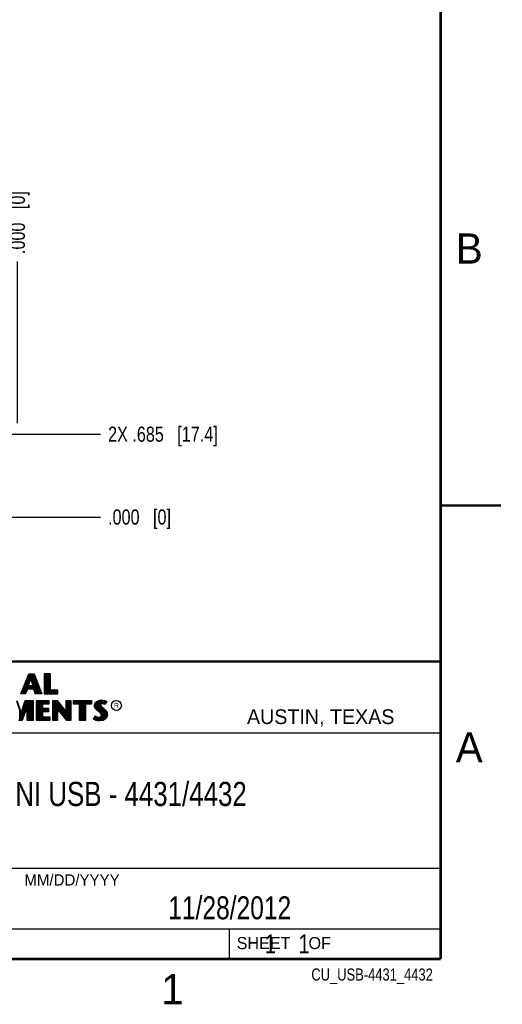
# Model space of a CAD drawing. Header units: inches. Extents: x 0 to 22, y 0 to 17.
# Tile 9 of 10: x 18 to 22, y 0.1 to 8.3. Entities that reach past the tile are written whole.
import ezdxf

# ---------------------------------------------------------------- set-up
doc = ezdxf.new("R2010")
doc.units = ezdxf.units.IN
doc.header["$LTSCALE"] = 1.21
doc.header["$MEASUREMENT"] = 0
doc.layers.get('0').update_dxf_attribs({"linetype": 'CONTINUOUS'})
for name, color, linetype in [('DETAIL', 7, 'CONTINUOUS'), ('DIMENSIONS', 7, 'CONTINUOUS'), ('NOTE', 7, 'CONTINUOUS')]:
    doc.layers.add(name, color=color, linetype=linetype)
doc.styles.get("Standard").update_dxf_attribs({"font": 'txt', "width": 0.8})
doc.styles.add('TEXTSTYLE_2', font='txt')
doc.dimstyles.new('DIMSTYLE_1', dxfattribs={"dimtxt": 0.125, "dimasz": 0.18, "dimexe": 0.18, "dimexo": 0.0625, "dimgap": 0.09, "dimtad": 0, "dimtih": 1, "dimtoh": 1, "dimdec": 3, "dimzin": 4, "dimdsep": 46, "dimtxsty": 'STANDARD', "dimblk": '_FILLED', "dimblk1": '_FILLED', "dimblk2": '_FILLED', "dimcen": 0.09, "dimadec": 0, "dimazin": 0, "dimtp": 0.01, "dimtm": 0.01, "dimtfac": 1, "dimtdec": 3, "dimtofl": 0, "dimtmove": 0, "dimatfit": 3, "dimldrblk": '_FILLED', "dimfxl": 1, "dimtolj": 1, "dimtzin": 4, "dimarcsym": 0})

# ---------------------------------------------------------------- blocks, each defined once
blk = doc.blocks.new('*D4')
at = {"layer": 'DIMENSIONS', "color": 2, "linetype": 'CONTINUOUS'}
blk.add_line((17.6022, 4.1548), (18.6863, 4.1548), dxfattribs=at)
at = {"layer": 'DIMENSIONS', "color": 2, "linetype": 'CONTINUOUS', "insert": (18.7488, 4.2173), "char_height": 0.125, "width": 0.825, "attachment_point": 1, "line_spacing_factor": 0.9}
blk.add_mtext('.000{\\Ftxt.shx;\\W1.000000;\\H0.125000; }[0]', dxfattribs=at)
blk = doc.blocks.new('_FILLED')
at = {"color": 0, "linetype": 'BYBLOCK'}
blk.add_solid([(0, 0), (-1, 0.174), (-1, -0.174)], dxfattribs=at)
blk = doc.blocks.new('*D5')
at = {"layer": 'DIMENSIONS', "color": 2, "linetype": 'CONTINUOUS'}
blk.add_line((15.8593, 4.8398), (18.6863, 4.8398), dxfattribs=at)
at = {"layer": 'DIMENSIONS', "color": 2, "linetype": 'CONTINUOUS', "insert": (18.7488, 4.9023), "char_height": 0.125, "width": 1.425, "attachment_point": 1, "line_spacing_factor": 0.9}
blk.add_mtext('2X .685{\\Ftxt.shx;\\W1.000000;\\H0.125000; }[17.4]', dxfattribs=at)
blk = doc.blocks.new('*D19')
at = {"layer": 'DIMENSIONS', "color": 2, "linetype": 'CONTINUOUS'}
blk.add_line((17.9988, 4.9298), (17.9988, 6.2673), dxfattribs=at)
at = {"layer": 'DIMENSIONS', "color": 2, "linetype": 'CONTINUOUS', "insert": (17.9363, 6.3298), "char_height": 0.125, "width": 0.825, "attachment_point": 1, "rotation": 90, "line_spacing_factor": 0.9}
blk.add_mtext('.000{\\Ftxt.shx;\\W1.000000;\\H0.125000; }[0]', dxfattribs=at)

msp = doc.modelspace()

# ---------------------------------------------------------------- linework, layer by layer
at = {"color": 2, "linetype": 'CONTINUOUS'}
for p, q in [((16.3737, 2.9596), (21.5037, 2.9596)), ((16.375, 2.96), (21.5, 2.96)), ((21.5037, 2.9596), (21.5037, 1.2496)), ((18.0262, 2.6915), (18.0946, 2.8591)), ((18.0334, 2.6964), (18.0979, 2.8542)), ((18.0946, 2.8591), (18.1369, 2.8591)), ((18.0979, 2.8542), (18.1336, 2.8542)), ((18.0993, 2.803), (18.0993, 2.8542)), ((18.106, 2.8228), (18.106, 2.8542)), ((18.1127, 2.8228), (18.1127, 2.8542)), ((18.1193, 2.8002), (18.1193, 2.8542)), ((18.126, 2.7756), (18.126, 2.8542)), ((18.1327, 2.7364), (18.1327, 2.8542)), ((18.1336, 2.8542), (18.1935, 2.6964)), ((18.1369, 2.8591), (18.2005, 2.6915)), ((18.272, 2.8591), (18.2214, 2.8591)), ((18.2214, 2.8591), (18.2214, 2.6915)), ((18.2671, 2.8542), (18.2262, 2.8542)), ((18.2262, 2.8542), (18.2262, 2.6964)), ((18.2328, 2.6964), (18.2328, 2.8542)), ((18.2395, 2.6964), (18.2395, 2.8542)), ((18.2462, 2.6964), (18.2462, 2.8542)), ((18.2529, 2.6964), (18.2529, 2.8542)), ((18.2595, 2.6964), (18.2595, 2.8542)), ((18.2671, 2.7179), (18.2671, 2.8542)), ((18.272, 2.7227), (18.272, 2.8591)), ((18.0659, 2.7048), (18.0659, 2.776)), ((18.0726, 2.7214), (18.0726, 2.7924)), ((18.0793, 2.7364), (18.0793, 2.8087)), ((18.084, 2.7533), (18.1054, 2.8228)), ((18.086, 2.7364), (18.086, 2.825)), ((18.0905, 2.7581), (18.109, 2.8179)), ((18.0926, 2.7814), (18.0926, 2.8414)), ((18.1054, 2.8228), (18.1132, 2.8228)), ((18.109, 2.8179), (18.1095, 2.8179)), ((18.1095, 2.8179), (18.1258, 2.7581)), ((18.1132, 2.8228), (18.1321, 2.7533)), ((18.1394, 2.7295), (18.1394, 2.8389)), ((18.146, 2.7096), (18.146, 2.8213)), ((18.1527, 2.6964), (18.1527, 2.8038)), ((18.1594, 2.6964), (18.1594, 2.7862)), ((18.1661, 2.6964), (18.1661, 2.7686)), ((18.0658, 2.6915), (18.0262, 2.6915)), ((18.0625, 2.6964), (18.0334, 2.6964)), ((18.0392, 2.6964), (18.0392, 2.7107)), ((18.0459, 2.6964), (18.0459, 2.727)), ((18.0526, 2.6964), (18.0526, 2.7434)), ((18.0593, 2.6964), (18.0593, 2.7597)), ((18.0786, 2.7364), (18.0625, 2.6964)), ((18.0819, 2.7316), (18.0658, 2.6915)), ((18.137, 2.7364), (18.0786, 2.7364)), ((18.1335, 2.7316), (18.0819, 2.7316)), ((18.1321, 2.7533), (18.084, 2.7533)), ((18.1258, 2.7581), (18.0905, 2.7581)), ((18.0926, 2.7364), (18.0926, 2.7533)), ((18.0993, 2.7364), (18.0993, 2.7533)), ((18.106, 2.7364), (18.106, 2.7533)), ((18.1127, 2.7364), (18.1127, 2.7533)), ((18.1193, 2.7364), (18.1193, 2.7533)), ((18.126, 2.7364), (18.126, 2.7533)), ((18.147, 2.6915), (18.1335, 2.7316)), ((18.1505, 2.6964), (18.137, 2.7364)), ((18.2005, 2.6915), (18.147, 2.6915)), ((18.1935, 2.6964), (18.1505, 2.6964)), ((18.1727, 2.6964), (18.1727, 2.751)), ((18.1794, 2.6964), (18.1794, 2.7334)), ((18.1861, 2.6964), (18.1861, 2.7158)), ((18.2214, 2.6915), (18.3332, 2.6915)), ((18.2262, 2.6964), (18.3284, 2.6964)), ((18.2662, 2.6964), (18.2662, 2.7179)), ((18.3284, 2.7179), (18.2671, 2.7179)), ((18.3332, 2.7227), (18.272, 2.7227)), ((18.2729, 2.6964), (18.2729, 2.7179)), ((18.2796, 2.6964), (18.2796, 2.7179)), ((18.2862, 2.6964), (18.2862, 2.7179)), ((18.2929, 2.6964), (18.2929, 2.7179)), ((18.2996, 2.6964), (18.2996, 2.7179)), ((18.3063, 2.6964), (18.3063, 2.7179)), ((18.3129, 2.6964), (18.3129, 2.7179)), ((18.3196, 2.6964), (18.3196, 2.7179)), ((18.3284, 2.6964), (18.3284, 2.7179)), ((18.3332, 2.6915), (18.3332, 2.7227)), ((17.9914, 2.6335), (18.03, 2.52)), ((17.9949, 2.6384), (18.0298, 2.5355)), ((18.0298, 2.5355), (18.0629, 2.6384)), ((18.03, 2.52), (18.0664, 2.6335)), ((18.084, 2.6176), (18.0359, 2.4756)), ((18.059, 2.5437), (18.059, 2.6104)), ((18.0629, 2.6384), (18.1299, 2.6384)), ((18.0657, 2.5634), (18.0657, 2.6311)), ((18.0664, 2.6335), (18.1251, 2.6335)), ((18.0723, 2.5831), (18.0723, 2.6335)), ((18.079, 2.6028), (18.079, 2.6335)), ((18.084, 2.6176), (18.0857, 2.6335)), ((18.084, 2.4756), (18.084, 2.6176)), ((18.0924, 2.4756), (18.0924, 2.6335)), ((18.099, 2.4756), (18.099, 2.6335)), ((18.1057, 2.4756), (18.1057, 2.6335)), ((18.1124, 2.4756), (18.1124, 2.6335)), ((18.1191, 2.4756), (18.1191, 2.6335)), ((18.1251, 2.6335), (18.1251, 2.4756)), ((18.1299, 2.6384), (18.1299, 2.4708)), ((18.1564, 2.6384), (18.2578, 2.6384)), ((18.1564, 2.4708), (18.1564, 2.6384)), ((18.1612, 2.6335), (18.253, 2.6335)), ((18.1612, 2.4756), (18.1612, 2.6335)), ((18.1658, 2.4756), (18.1658, 2.6335)), ((18.1725, 2.4756), (18.1725, 2.6335)), ((18.1791, 2.4756), (18.1791, 2.6335)), ((18.1858, 2.4756), (18.1858, 2.6335)), ((18.1925, 2.4756), (18.1925, 2.6335)), ((18.1992, 2.4756), (18.1992, 2.6335)), ((18.253, 2.6119), (18.2018, 2.6119)), ((18.2018, 2.6119), (18.2018, 2.5692)), ((18.2058, 2.6119), (18.2058, 2.6335)), ((18.2578, 2.6071), (18.2066, 2.6071)), ((18.2066, 2.6071), (18.2066, 2.574)), ((18.2125, 2.6119), (18.2125, 2.6335)), ((18.2192, 2.6119), (18.2192, 2.6335)), ((18.2259, 2.6119), (18.2259, 2.6335)), ((18.2325, 2.6119), (18.2325, 2.6335)), ((18.2392, 2.6119), (18.2392, 2.6335)), ((18.2459, 2.6119), (18.2459, 2.6335)), ((18.253, 2.6335), (18.253, 2.6119)), ((18.2578, 2.6384), (18.2578, 2.6071)), ((18.2918, 2.6385), (18.3284, 2.6385)), ((18.2918, 2.4708), (18.2918, 2.6385)), ((18.2967, 2.6336), (18.326, 2.6336)), ((18.2967, 2.4756), (18.2967, 2.6336)), ((18.2993, 2.4756), (18.2993, 2.6336)), ((18.306, 2.4756), (18.306, 2.6336)), ((18.3127, 2.4756), (18.3127, 2.6336)), ((18.3193, 2.4756), (18.3193, 2.6336)), ((18.326, 2.6336), (18.4058, 2.5284)), ((18.3264, 2.5834), (18.326, 2.6336)), ((18.3284, 2.6385), (18.401, 2.5429)), ((18.3327, 2.5753), (18.3327, 2.6248)), ((18.3394, 2.5667), (18.3394, 2.6161)), ((18.346, 2.558), (18.346, 2.6073)), ((18.401, 2.6385), (18.4408, 2.6385)), ((18.401, 2.5429), (18.401, 2.6385)), ((18.4058, 2.6336), (18.4359, 2.6336)), ((18.4058, 2.5284), (18.4058, 2.6336)), ((18.4128, 2.4756), (18.4128, 2.6336)), ((18.4195, 2.4756), (18.4195, 2.6336)), ((18.4261, 2.4756), (18.4261, 2.6336)), ((18.4328, 2.4756), (18.4328, 2.6336)), ((18.4359, 2.6336), (18.4359, 2.4756)), ((18.4408, 2.6385), (18.4408, 2.4708)), ((18.4641, 2.6383), (18.6117, 2.6383)), ((18.4641, 2.607), (18.4641, 2.6383)), ((18.5125, 2.607), (18.4641, 2.607)), ((18.469, 2.6334), (18.6068, 2.6334)), ((18.469, 2.6119), (18.469, 2.6334)), ((18.5174, 2.6119), (18.469, 2.6119)), ((18.4729, 2.6119), (18.4729, 2.6334)), ((18.4795, 2.6119), (18.4795, 2.6334)), ((18.4862, 2.6119), (18.4862, 2.6334)), ((18.4929, 2.6119), (18.4929, 2.6334)), ((18.4996, 2.6119), (18.4996, 2.6334)), ((18.5062, 2.6119), (18.5062, 2.6334)), ((18.5125, 2.4708), (18.5125, 2.607)), ((18.5129, 2.6119), (18.5129, 2.6334)), ((18.5174, 2.6119), (18.5196, 2.6334)), ((18.5174, 2.4756), (18.5174, 2.6119)), ((18.5263, 2.4756), (18.5263, 2.6334)), ((18.5329, 2.4756), (18.5329, 2.6334)), ((18.5396, 2.4756), (18.5396, 2.6334)), ((18.5463, 2.4756), (18.5463, 2.6334)), ((18.553, 2.4756), (18.553, 2.6334)), ((18.5584, 2.6119), (18.5596, 2.6334)), ((18.6068, 2.6119), (18.5584, 2.6119)), ((18.5584, 2.6119), (18.5584, 2.4756)), ((18.6117, 2.607), (18.5633, 2.607)), ((18.5633, 2.607), (18.5633, 2.4708)), ((18.5663, 2.6119), (18.5663, 2.6334)), ((18.573, 2.6119), (18.573, 2.6334)), ((18.5797, 2.6119), (18.5797, 2.6334)), ((18.5863, 2.6119), (18.5863, 2.6334)), ((18.593, 2.6119), (18.593, 2.6334)), ((18.5997, 2.6119), (18.5997, 2.6334)), ((18.6068, 2.6334), (18.6068, 2.6119)), ((18.6117, 2.6383), (18.6117, 2.607)), ((18.6362, 2.5964), (18.6391, 2.6108)), ((18.6391, 2.6108), (18.648, 2.624)), ((18.6411, 2.5962), (18.6437, 2.6089)), ((18.6437, 2.6089), (18.6516, 2.6206)), ((18.6464, 2.5754), (18.6464, 2.613)), ((18.648, 2.624), (18.6599, 2.6327)), ((18.6516, 2.6206), (18.6622, 2.6284)), ((18.6531, 2.5683), (18.6531, 2.6217)), ((18.6598, 2.5616), (18.6598, 2.6266)), ((18.6599, 2.6327), (18.6766, 2.6393)), ((18.6622, 2.6284), (18.6777, 2.6346)), ((18.6664, 2.556), (18.6664, 2.6301)), ((18.6731, 2.5504), (18.6731, 2.6327)), ((18.6766, 2.6393), (18.695, 2.6413)), ((18.6777, 2.6346), (18.6951, 2.6365)), ((18.6819, 2.6044), (18.6798, 2.6348)), ((18.6851, 2.6093), (18.6819, 2.6044)), ((18.6897, 2.6126), (18.6851, 2.6093)), ((18.6865, 2.6103), (18.6865, 2.6355)), ((18.6887, 2.6059), (18.6866, 2.6027)), ((18.6918, 2.6082), (18.6887, 2.6059)), ((18.6958, 2.6144), (18.6897, 2.6126)), ((18.6967, 2.6097), (18.6918, 2.6082)), ((18.6932, 2.6137), (18.6932, 2.6362)), ((18.695, 2.6413), (18.7074, 2.6405)), ((18.6951, 2.6365), (18.7067, 2.6356)), ((18.7018, 2.6151), (18.6958, 2.6144)), ((18.7019, 2.6102), (18.6967, 2.6097)), ((18.6998, 2.6149), (18.6998, 2.6361)), ((18.708, 2.6148), (18.7018, 2.6151)), ((18.7074, 2.6099), (18.7019, 2.6102)), ((18.7065, 2.6148), (18.7065, 2.6357)), ((18.7067, 2.6356), (18.7196, 2.6329)), ((18.7074, 2.6405), (18.7209, 2.6376)), ((18.716, 2.6082), (18.7074, 2.6099)), ((18.7172, 2.6129), (18.708, 2.6148)), ((18.7132, 2.6137), (18.7132, 2.6343)), ((18.7206, 2.6068), (18.716, 2.6082)), ((18.7227, 2.6112), (18.7172, 2.6129)), ((18.7196, 2.6329), (18.7275, 2.6302)), ((18.7199, 2.6121), (18.7199, 2.6328)), ((18.7252, 2.6039), (18.7206, 2.6068)), ((18.7209, 2.6376), (18.7293, 2.6347)), ((18.7233, 2.6108), (18.7227, 2.6112)), ((18.7319, 2.6281), (18.7233, 2.6108)), ((18.7385, 2.6304), (18.7252, 2.6039)), ((18.7265, 2.6173), (18.7265, 2.6305)), ((18.7275, 2.6302), (18.7319, 2.6281)), ((18.7293, 2.6347), (18.7385, 2.6304)), ((18.0189, 2.4756), (18.0189, 2.5525)), ((18.0256, 2.4756), (18.0256, 2.5329)), ((18.0323, 2.4756), (18.0323, 2.5272)), ((18.039, 2.4845), (18.039, 2.548)), ((18.0792, 2.5882), (18.0394, 2.4708)), ((18.0456, 2.5042), (18.0456, 2.5688)), ((18.0523, 2.524), (18.0523, 2.5896)), ((18.0792, 2.4708), (18.0792, 2.5882)), ((18.2018, 2.5692), (18.252, 2.5692)), ((18.252, 2.5474), (18.2018, 2.5474)), ((18.2018, 2.5474), (18.2018, 2.4973)), ((18.2058, 2.5474), (18.2058, 2.5692)), ((18.2066, 2.574), (18.2569, 2.574)), ((18.2569, 2.5425), (18.2066, 2.5425)), ((18.2066, 2.5425), (18.2066, 2.5022)), ((18.2125, 2.5474), (18.2125, 2.5692)), ((18.2192, 2.5474), (18.2192, 2.5692)), ((18.2259, 2.5474), (18.2259, 2.5692)), ((18.2325, 2.5474), (18.2325, 2.5692)), ((18.2392, 2.5474), (18.2392, 2.5692)), ((18.2459, 2.5474), (18.2459, 2.5692)), ((18.252, 2.5692), (18.252, 2.5474)), ((18.2569, 2.574), (18.2569, 2.5425)), ((18.4094, 2.4756), (18.3264, 2.5834)), ((18.3264, 2.5834), (18.3264, 2.4756)), ((18.407, 2.4708), (18.3313, 2.5692)), ((18.3313, 2.5692), (18.3313, 2.4708)), ((18.3527, 2.5493), (18.3527, 2.5985)), ((18.3594, 2.5406), (18.3594, 2.5897)), ((18.3661, 2.5319), (18.3661, 2.5809)), ((18.3727, 2.5233), (18.3727, 2.5721)), ((18.3794, 2.5146), (18.3794, 2.5633)), ((18.3861, 2.5059), (18.3861, 2.5545)), ((18.3928, 2.4972), (18.3928, 2.5457)), ((18.3994, 2.4886), (18.3994, 2.5369)), ((18.4061, 2.4799), (18.4061, 2.5281)), ((18.6374, 2.5855), (18.6362, 2.5964)), ((18.6411, 2.5757), (18.6374, 2.5855)), ((18.6421, 2.5866), (18.6411, 2.5962)), ((18.6463, 2.5682), (18.6411, 2.5757)), ((18.6455, 2.578), (18.6421, 2.5866)), ((18.6501, 2.5713), (18.6455, 2.578)), ((18.6506, 2.5639), (18.6463, 2.5682)), ((18.6541, 2.5673), (18.6501, 2.5713)), ((18.6564, 2.5581), (18.6506, 2.5639)), ((18.6597, 2.5617), (18.6541, 2.5673)), ((18.6794, 2.5388), (18.6564, 2.5581)), ((18.6827, 2.5424), (18.6597, 2.5617)), ((18.6869, 2.5313), (18.6794, 2.5388)), ((18.6798, 2.5449), (18.6815, 2.5996)), ((18.6819, 2.6044), (18.6815, 2.5996)), ((18.6815, 2.5996), (18.683, 2.5925)), ((18.6908, 2.5344), (18.6827, 2.5424)), ((18.683, 2.5925), (18.6901, 2.5838)), ((18.6866, 2.6027), (18.6864, 2.5999)), ((18.6864, 2.5999), (18.6875, 2.5947)), ((18.6865, 2.5387), (18.6865, 2.5882)), ((18.6913, 2.5244), (18.6869, 2.5313)), ((18.6875, 2.5947), (18.6936, 2.5872)), ((18.6901, 2.5838), (18.7125, 2.5652)), ((18.6957, 2.5264), (18.6908, 2.5344)), ((18.6933, 2.5172), (18.6913, 2.5244)), ((18.6932, 2.5305), (18.6932, 2.5812)), ((18.6936, 2.5872), (18.7157, 2.5688)), ((18.6983, 2.5174), (18.6957, 2.5264)), ((18.6998, 2.4757), (18.6998, 2.5757)), ((18.7065, 2.4766), (18.7065, 2.5701)), ((18.7125, 2.5652), (18.7183, 2.5593)), ((18.7132, 2.4809), (18.7132, 2.5645)), ((18.7157, 2.5688), (18.7218, 2.5627)), ((18.7183, 2.5593), (18.7242, 2.5532)), ((18.7199, 2.4834), (18.7199, 2.5577)), ((18.7218, 2.5627), (18.7278, 2.5564)), ((18.7242, 2.5532), (18.7306, 2.5449)), ((18.7265, 2.4907), (18.7265, 2.5501)), ((18.7278, 2.5564), (18.7348, 2.5475)), ((18.7306, 2.5449), (18.7354, 2.5353)), ((18.7332, 2.4981), (18.7354, 2.5353)), ((18.7348, 2.5475), (18.7399, 2.5371)), ((18.7354, 2.5353), (18.7377, 2.5278)), ((18.7377, 2.5278), (18.7385, 2.5177)), ((18.7399, 2.5371), (18.7425, 2.5287)), ((18.7425, 2.5287), (18.7434, 2.5175)), ((18.0394, 2.4708), (18.0073, 2.4708)), ((18.0359, 2.4756), (18.0108, 2.4756)), ((18.1299, 2.4708), (18.0792, 2.4708)), ((18.1251, 2.4756), (18.084, 2.4756)), ((18.2683, 2.4708), (18.1564, 2.4708)), ((18.2635, 2.4756), (18.1612, 2.4756)), ((18.2018, 2.4973), (18.2635, 2.4973)), ((18.2058, 2.4756), (18.2058, 2.4973)), ((18.2066, 2.5022), (18.2683, 2.5022)), ((18.2125, 2.4756), (18.2125, 2.4973)), ((18.2192, 2.4756), (18.2192, 2.4973)), ((18.2259, 2.4756), (18.2259, 2.4973)), ((18.2325, 2.4756), (18.2325, 2.4973)), ((18.2392, 2.4756), (18.2392, 2.4973)), ((18.2459, 2.4756), (18.2459, 2.4973)), ((18.2526, 2.4756), (18.2526, 2.4973)), ((18.2593, 2.4756), (18.2593, 2.4973)), ((18.2635, 2.4973), (18.2635, 2.4756)), ((18.2683, 2.5022), (18.2683, 2.4708)), ((18.3313, 2.4708), (18.2918, 2.4708)), ((18.3264, 2.4756), (18.2967, 2.4756)), ((18.4408, 2.4708), (18.407, 2.4708)), ((18.4359, 2.4756), (18.4094, 2.4756)), ((18.5633, 2.4708), (18.5125, 2.4708)), ((18.5584, 2.4756), (18.5174, 2.4756)), ((18.6285, 2.4832), (18.6434, 2.5109)), ((18.638, 2.4769), (18.6285, 2.4832)), ((18.6348, 2.4848), (18.6451, 2.5037)), ((18.6402, 2.4812), (18.6348, 2.4848)), ((18.6472, 2.4732), (18.638, 2.4769)), ((18.6397, 2.4814), (18.6397, 2.4939)), ((18.6486, 2.4778), (18.6402, 2.4812)), ((18.6434, 2.5109), (18.6498, 2.5063)), ((18.6451, 2.5037), (18.6472, 2.5021)), ((18.6464, 2.4783), (18.6472, 2.5021)), ((18.6472, 2.5021), (18.6542, 2.4986)), ((18.6607, 2.4703), (18.6472, 2.4732)), ((18.6616, 2.4751), (18.6486, 2.4778)), ((18.6498, 2.5063), (18.6561, 2.5031)), ((18.6531, 2.4769), (18.6531, 2.499)), ((18.6542, 2.4986), (18.6634, 2.4955)), ((18.6561, 2.5031), (18.6645, 2.5002)), ((18.6598, 2.4753), (18.6598, 2.4967)), ((18.6722, 2.4686), (18.6607, 2.4703)), ((18.6727, 2.4734), (18.6616, 2.4751)), ((18.6634, 2.4955), (18.6719, 2.4945)), ((18.6645, 2.5002), (18.672, 2.4994)), ((18.6664, 2.4743), (18.6664, 2.4951)), ((18.6719, 2.4945), (18.68, 2.4952)), ((18.672, 2.4994), (18.6789, 2.4999)), ((18.6806, 2.4683), (18.6722, 2.4686)), ((18.6804, 2.4731), (18.6727, 2.4734)), ((18.6731, 2.4733), (18.6731, 2.4943)), ((18.6789, 2.4999), (18.6841, 2.502)), ((18.6798, 2.4731), (18.6798, 2.4951)), ((18.68, 2.4952), (18.6864, 2.4976)), ((18.7053, 2.4764), (18.6804, 2.4731)), ((18.7068, 2.4717), (18.6806, 2.4683)), ((18.6841, 2.502), (18.689, 2.5054)), ((18.6864, 2.4976), (18.6926, 2.502)), ((18.6865, 2.4739), (18.6865, 2.4977)), ((18.689, 2.5054), (18.6918, 2.51)), ((18.6918, 2.51), (18.6933, 2.5172)), ((18.6926, 2.502), (18.6964, 2.5082)), ((18.6932, 2.4748), (18.6932, 2.5024)), ((18.6964, 2.5082), (18.6983, 2.5174)), ((18.7222, 2.4859), (18.7053, 2.4764)), ((18.7252, 2.4821), (18.7068, 2.4717)), ((18.7321, 2.4969), (18.7222, 2.4859)), ((18.7362, 2.4942), (18.7252, 2.4821)), ((18.737, 2.5079), (18.7321, 2.4969)), ((18.7417, 2.5066), (18.7362, 2.4942)), ((18.7385, 2.5177), (18.737, 2.5079)), ((18.7434, 2.5175), (18.7417, 2.5066)), ((16.7288, 2.37), (21.5, 2.37)), ((16.3737, 1.2496), (21.5037, 1.2496)), ((18.01, 1.25), (21.5, 1.25)), ((21.5, 1.25), (21.5, 0.75)), ((16.375, 0.75), (21.5, 0.75)), ((18.01, 0.75), (21.5, 0.75)), ((19.75, 0.75), (21.5, 0.75)), ((19.75, 0.75), (19.75, 0.5)), ((21.5, 0.75), (21.5, 0.5)), ((19.75, 0.5), (21.5, 0.5)), ((20.4977, 0.4994), (21.4977, 0.4994)), ((20.4977, 0.4994), (20.4977, 0.4989)), ((20.4977, 0.4989), (21.4977, 0.4989)), ((21.4977, 0.4994), (21.4977, 0.4989))]:
    msp.add_line(p, q, dxfattribs=at)
at = {"color": 7, "linetype": 'CONTINUOUS', "const_width": 0.02}
for points in [[(21.5, 0.5), (21.5, 16.5)], [(22, 4.25), (21.5, 4.25)], [(13.6, 2.9595), (21.5, 2.96)], [(0.5, 0.5), (21.5, 0.5)]]:
    msp.add_lwpolyline(points, dxfattribs=at)
at = {"color": 2, "linetype": 'CONTINUOUS'}
msp.add_circle((18.8172, 2.5968), 0.0414, dxfattribs=at)

# ---------------------------------------------------------------- texts
at = {"color": 2, "linetype": 'CONTINUOUS', "attachment_point": 1, "line_spacing_factor": 0.9, "style": 'TEXTSTYLE_2'}
for s, insert, char_height, width in [('B', (21.625, 6.5), 0.25, 0.25), ('R', (18.7972, 2.6166), 0.0418, 0.041753), ('AUSTIN, TEXAS', (19.898, 2.5642), 0.121576, 1.580488), ('A', (21.625, 2.375), 0.25, 0.25), ('MM/DD/YYYY', (18.0565, 1.2002), 0.093, 0.93), ('SHEET    OF', (19.8121, 0.6815), 0.1, 1.1), ('1', (19.1875, 0.375), 0.25, 0.25)]:
    msp.add_mtext(s, dxfattribs=dict(at, insert=insert, char_height=char_height, width=width))
at = {"layer": 'DETAIL', "color": 7, "linetype": 'CONTINUOUS', "insert": (19.8125, 0.7031), "char_height": 0.15625, "width": 1.375, "attachment_point": 1, "line_spacing_factor": 0.9}
msp.add_mtext('     1    1', dxfattribs=at)
at = {"layer": 'DETAIL', "color": 2, "linetype": 'CONTINUOUS', "insert": (21.4352, 0.4213), "char_height": 0.1, "width": 1.28, "attachment_point": 3, "line_spacing_factor": 0.9}
msp.add_mtext('CU_USB-4431_4432', dxfattribs=at)
at = {"layer": 'NOTE', "color": 7, "linetype": 'CONTINUOUS', "attachment_point": 2, "line_spacing_factor": 0.9}
for s, insert, char_height, width in [('NI USB - 4431/4432\\P ', (18.9387, 1.9646), 0.2, 2.88), ('11/28/2012 ', (19.755, 1.0181), 0.19, 1.672)]:
    msp.add_mtext(s, dxfattribs=dict(at, insert=insert, char_height=char_height, width=width))

# ---------------------------------------------------------------- dimensions: what is measured, and where the dimension line sits
at = {"layer": 'DIMENSIONS', "color": 2, "linetype": 'CONTINUOUS'}
for feature_location, offset, dtype, origin, picture, middle in [((17.9987540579, 4.9298198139), (0, 1.3375085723), 1, (17.9987540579, 4.8673198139), '*D19', (17.9987540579, 6.7423283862)), ((17.6021698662, 4.1548112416), (1.0840872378, 0), 0, (17.5396698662, 4.1548112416), '*D4', (19.161257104, 4.1548112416))]:
    dim = msp.add_ordinate_dim(feature_location=feature_location, offset=offset, dtype=dtype, origin=origin, dimstyle='DIMSTYLE_1', dxfattribs=at)
    dim.commit()
    dim.dimension.update_dxf_attribs({"geometry": picture, "text_midpoint": middle})
dim = msp.add_ordinate_dim(feature_location=(15.8593, 4.8398), offset=(2.8269, 0), dtype=0, origin=(15.7968, 4.1548), text='2X <>', dimstyle='DIMSTYLE_1', dxfattribs=at)
dim.commit()
dim.dimension.update_dxf_attribs({"geometry": '*D5', "text_midpoint": (19.4613, 4.8398)})

doc.saveas('drawing.dxf')
